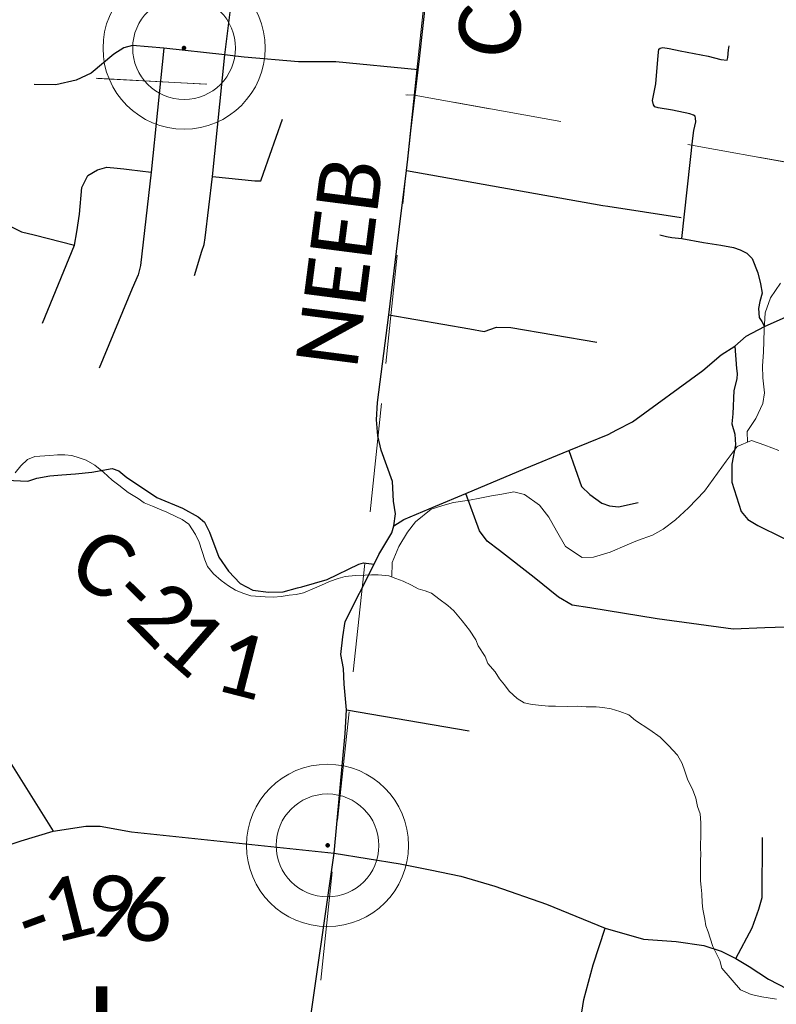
# Paper-space layout 'Layout1' of a CAD drawing. Extents: x 0 to 39.3, y 0 to 22.
# Tile 105 of 131: x 6.265 to 6.959, y 15.578 to 16.481. Entities that reach past the tile are written whole.
import ezdxf

# ---------------------------------------------------------------- set-up
doc = ezdxf.new("R2010")
doc.units = 0
doc.header["$MEASUREMENT"] = 0
doc.linetypes.add('DGN Style 1', pattern=[0.184576, 0.000307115, -0.184269])
doc.layers.add('GM_X_Corporation', color=7, linetype='DGN Style 1', lineweight=13, transparency=0.75)
for name, color, linetype, lineweight in [('GM_X_County_Road', 3, 'Continuous', 30), ('GM_X_County_Road_Text', 3, 'Continuous', 0), ('GM_X_Minor_River', 5, 'Continuous', 0), ('GM_X_Township_Road', 4, 'Continuous', 30), ('GM_X_Unincorporated', 1, 'Continuous', 0), ('GM_X_Unincorporated_Location', 2, 'Continuous', 140), ('GM_X_Unincorporated_Text', 7, 'Continuous', 0)]:
    doc.layers.add(name, color=color, linetype=linetype, lineweight=lineweight)
doc.styles.add('Style-Calibri Light', font='calibril.ttf')

# ---------------------------------------------------------------- blocks, each defined once
blk = doc.blocks.new('Unicorp')
at = {"layer": 'GM_X_Unincorporated'}
for radius in [392.8, 249]:
    blk.add_circle((0, 0), radius, dxfattribs=at)

psp = doc.layouts.get("Layout1")

# ---------------------------------------------------------------- linework, layer by layer
at = {"layer": 'GM_X_Corporation', "flags": 128}
for points in [[(6.72714, 17.3517), (6.62666, 16.41197), (5.70917, 16.46077), (5.79888, 17.45608)], [(7.75749, 17.24313), (7.65014, 16.22807), (6.62666, 16.41197), (6.72714, 17.3517)], [(6.62666, 16.41197), (6.51942, 15.39627), (5.7481, 15.53622), (5.73852, 15.54744), (5.73001, 15.55598), (5.71927, 15.56608), (5.71187, 15.57346), (5.70447, 15.58046), (5.69555, 15.58788), (5.6844, 15.59686), (5.67326, 15.60584), (5.66436, 15.61364), (5.65435, 15.6226), (5.6473, 15.62882), (5.63839, 15.63624), (5.63578, 15.6382), (5.70917, 16.46077)], [(7.65014, 16.22807), (7.54379, 15.20655), (6.51942, 15.39627), (6.62666, 16.41197)]]:
    psp.add_lwpolyline(points, close=True, dxfattribs=at)
at = {"layer": 'GM_X_County_Road', "ltscale": 0.002, "flags": 128}
for points in [[(6.63148, 16.44536), (6.63843, 16.5068), (6.64207, 16.54254), (6.64318, 16.55784)], [(6.62076, 16.35329), (6.62355, 16.37922), (6.63032, 16.43512), (6.63148, 16.44536)], [(6.60794, 16.01722), (6.60962, 16.028), (6.6076, 16.0398), (6.60675, 16.05784), (6.59639, 16.08643), (6.59349, 16.09968), (6.59225, 16.11418), (6.59308, 16.13033), (6.60339, 16.21057), (6.61288, 16.28883), (6.61964, 16.34292), (6.62076, 16.35329)], [(6.60794, 16.01722), (6.6171, 16.02291), (6.64619, 16.03517), (6.674, 16.04687), (6.72849, 16.06979), (6.76857, 16.08609), (6.80464, 16.10075), (6.8127, 16.10512), (6.82689, 16.11241), (6.89165, 16.15954), (6.90828, 16.17397), (6.92096, 16.18179), (6.93139, 16.19111), (6.94814, 16.20005), (7.02566, 16.23437)], [(5.96871, 16.06483), (5.98406, 16.05564), (6.06227, 16.00767), (6.12326, 15.96994), (6.14873, 15.95535), (6.15695, 15.94948), (6.1636, 15.94175), (6.19627, 15.8925), (6.25277, 15.80555), (6.29564, 15.73711)], [(6.25227, 16.05891), (6.27235, 16.0581), (6.28038, 16.06096), (6.29256, 16.06296), (6.30358, 16.06386), (6.31612, 16.06473), (6.33094, 16.0663), (6.3496, 16.06969), (6.35562, 16.06766), (6.36307, 16.06143), (6.3784, 16.05124), (6.39073, 16.043), (6.41403, 16.03339), (6.42865, 16.02549), (6.43423, 16.02044), (6.43896, 16.01123), (6.44755, 15.98829), (6.45638, 15.97558), (6.46713, 15.96435), (6.47875, 15.95803), (6.49312, 15.9562), (6.5064, 15.95667), (6.51976, 15.96017), (6.52363, 15.96128)], [(6.55319, 15.71706), (6.56325, 15.82671), (6.5647, 15.84845), (6.56243, 15.87186), (6.56201, 15.88636), (6.55953, 15.89919), (6.56118, 15.91535), (6.56345, 15.92926), (6.5899, 15.98186), (6.59439, 15.99078), (6.6062, 16.01063), (6.60794, 16.01722)], [(6.52363, 15.96128), (6.54686, 15.96792), (6.57599, 15.98209), (6.58019, 15.98313), (6.5899, 15.98186)], [(6.20164, 15.71485), (6.20753, 15.71437), (6.22461, 15.71476), (6.23835, 15.71902), (6.26624, 15.72827), (6.29564, 15.73711)], [(6.29564, 15.73711), (6.32532, 15.74177), (6.3386, 15.74186), (6.36731, 15.73669), (6.55319, 15.71706)], [(6.52623, 15.51832), (6.52844, 15.54393), (6.55319, 15.71706)], [(6.55319, 15.71706), (6.61397, 15.70705), (6.64145, 15.7017), (6.66963, 15.69588), (6.70083, 15.68679), (6.74817, 15.67028), (6.802, 15.64829), (6.83711, 15.63798), (6.86707, 15.63611), (6.89234, 15.63237), (6.90826, 15.62722), (6.92194, 15.62039), (6.934, 15.61318), (6.95179, 15.60148), (6.97707, 15.58837)]]:
    psp.add_lwpolyline(points, dxfattribs=at)
at = {"layer": 'GM_X_Minor_River', "ltscale": 120, "flags": 128}
for points in [[(6.93236, 16.09371), (6.93215, 16.10371), (6.94005, 16.11566), (6.94646, 16.12917), (6.94823, 16.13901), (6.94668, 16.15272), (6.9462, 16.16374), (6.94728, 16.17625), (6.9478, 16.19674), (6.94858, 16.2123), (6.95348, 16.22623), (6.96293, 16.23966)], [(6.60617, 15.97014), (6.60649, 15.9835), (6.61256, 15.99816), (6.62048, 16.01125), (6.62794, 16.02094), (6.64227, 16.03235), (6.65299, 16.03588), (6.66293, 16.03867), (6.6774, 16.04059), (6.68694, 16.04263), (6.69762, 16.04464), (6.70715, 16.0463), (6.71821, 16.0483), (6.72801, 16.04578), (6.7418, 16.03594), (6.75026, 16.02509), (6.75714, 16.01239), (6.76551, 15.99812), (6.78082, 15.98824), (6.79107, 15.98837), (6.80637, 15.99292), (6.8221, 15.99974), (6.83169, 16.00368), (6.84548, 16.00865), (6.85511, 16.01411), (6.86633, 16.02256), (6.87838, 16.03365), (6.89319, 16.04886), (6.91286, 16.07647), (6.92307, 16.08988), (6.93611, 16.09525), (6.94853, 16.09115), (6.96131, 16.08627)], [(6.26074, 16.06585), (6.26582, 16.07222), (6.27203, 16.07781), (6.27857, 16.08073), (6.29234, 16.08163), (6.2996, 16.08226), (6.3061, 16.08214), (6.31258, 16.08165), (6.31941, 16.07962), (6.32586, 16.07723), (6.3338, 16.0729), (6.3417, 16.0663), (6.34959, 16.05894), (6.35561, 16.05427), (6.36427, 16.04765), (6.37334, 16.04217), (6.379, 16.03826), (6.38657, 16.03509), (6.39302, 16.03231), (6.39984, 16.02953), (6.40817, 16.02558), (6.41385, 16.02282), (6.41988, 16.01853), (6.4262, 16.00929), (6.4295, 16.00201), (6.43456, 15.98595), (6.43712, 15.97983), (6.44273, 15.97326), (6.44949, 15.96706), (6.45627, 15.962), (6.46269, 15.95808), (6.46951, 15.9553), (6.47673, 15.95289), (6.49007, 15.95189), (6.49771, 15.95175), (6.50459, 15.95239), (6.51187, 15.9534), (6.51837, 15.95404), (6.52528, 15.95582), (6.53528, 15.95983), (6.54182, 15.96275), (6.54914, 15.96604), (6.55683, 15.96894), (6.56335, 15.97073), (6.57292, 15.9717), (6.58171, 15.97192), (6.58744, 15.9722), (6.59355, 15.97209), (6.60346, 15.97115), (6.60991, 15.96876), (6.61674, 15.96635), (6.62431, 15.96279), (6.63035, 15.95927), (6.63682, 15.95763), (6.6425, 15.95525), (6.64928, 15.95018), (6.65757, 15.94395), (6.66321, 15.93929), (6.67068, 15.93004), (6.6774, 15.92155), (6.68335, 15.9127), (6.68554, 15.90696), (6.69185, 15.89735), (6.69441, 15.89084), (6.70114, 15.88312)], [(6.70114, 15.88312), (6.70485, 15.87697), (6.70971, 15.87118), (6.7138, 15.8654), (6.72132, 15.85881), (6.72774, 15.85489), (6.73496, 15.85324), (6.74373, 15.85233), (6.74983, 15.85183), (6.75632, 15.85172), (6.76778, 15.85151), (6.77656, 15.85174), (6.78457, 15.85121), (6.79373, 15.85105), (6.79983, 15.85056), (6.80745, 15.84929), (6.81542, 15.84686), (6.82377, 15.84367), (6.82978, 15.83862), (6.84299, 15.83002), (6.85242, 15.82339), (6.85992, 15.81566), (6.86816, 15.80677), (6.8726, 15.79908), (6.87514, 15.7922), (6.87767, 15.78379), (6.8821, 15.77573), (6.885, 15.76731), (6.88677, 15.75968), (6.88894, 15.75318), (6.88956, 15.7448), (6.88977, 15.73568), (6.88951, 15.72162), (6.88979, 15.71591), (6.88931, 15.71022), (6.8895, 15.69957), (6.88935, 15.69159), (6.89001, 15.68587), (6.89066, 15.67978), (6.89089, 15.67141), (6.89155, 15.6657), (6.89329, 15.65655), (6.89433, 15.65045), (6.89651, 15.6447), (6.89832, 15.63897), (6.90085, 15.63132), (6.90417, 15.6248), (6.90711, 15.61867), (6.90889, 15.61141), (6.92597, 15.59153)], [(6.95916, 15.5831), (6.94555, 15.58534), (6.93574, 15.58749), (6.92597, 15.59153)]]:
    psp.add_lwpolyline(points, dxfattribs=at)
at = {"layer": 'GM_X_Township_Road', "ltscale": 0.002}
for p, q in [((6.80448, 16.31025), (6.87155, 16.29998)), ((6.5647, 15.84845), (6.67716, 15.8292))]:
    psp.add_line(p, q, dxfattribs=at)
at = {"layer": 'GM_X_Township_Road', "ltscale": 0.002, "flags": 128}
for points in [[(6.42517, 16.24668), (6.43203, 16.26885), (6.43389, 16.27498), (6.43504, 16.28113), (6.44171, 16.33758), (6.45302, 16.44896), (6.45995, 16.50555)], [(6.4628, 16.44788), (6.45302, 16.44896), (6.39697, 16.45519), (6.36832, 16.4575), (6.36031, 16.45537), (6.35124, 16.4495), (6.33043, 16.43224), (6.31672, 16.42584), (6.29787, 16.42139), (6.27794, 16.42192)], [(6.39697, 16.45519), (6.38555, 16.34148), (6.37568, 16.25572), (6.37361, 16.24742), (6.36801, 16.23465), (6.33759, 16.16174)], [(6.87239, 16.28059), (6.88226, 16.37249), (6.88335, 16.37973), (6.88511, 16.38763), (6.88489, 16.39092), (6.88445, 16.39267), (6.88292, 16.39377), (6.87963, 16.39487), (6.86383, 16.39815), (6.85045, 16.40035), (6.8476, 16.40144), (6.84629, 16.4032), (6.84541, 16.40715), (6.84826, 16.42228), (6.85045, 16.44838), (6.85111, 16.4543), (6.85243, 16.45518), (6.85484, 16.45562), (6.86076, 16.45474), (6.87085, 16.45277), (6.89651, 16.44772), (6.90792, 16.44465), (6.91384, 16.44421), (6.9145, 16.44663), (6.91516, 16.45364), (6.91581, 16.45737)], [(6.63032, 16.43512), (6.55496, 16.44256), (6.52045, 16.44274), (6.47063, 16.44701), (6.4628, 16.44788)], [(6.44171, 16.33758), (6.48059, 16.33349), (6.48611, 16.33349), (6.48842, 16.34061), (6.50586, 16.38989)], [(6.1944, 16.37513), (6.2234, 16.33412), (6.24502, 16.30449), (6.25534, 16.29221), (6.26637, 16.2867), (6.27811, 16.28403), (6.31512, 16.2746)], [(6.28577, 16.20306), (6.31512, 16.2746), (6.31726, 16.28679), (6.31975, 16.30289), (6.32188, 16.32744), (6.32722, 16.3383), (6.3363, 16.34364), (6.34484, 16.34595), (6.35427, 16.34506), (6.3604, 16.34446)], [(6.3604, 16.34446), (6.3653, 16.34399), (6.38555, 16.34148)], [(6.61964, 16.34292), (6.79978, 16.31097), (6.80448, 16.31025)], [(6.85221, 16.2841), (6.85813, 16.28257), (6.86318, 16.28147), (6.87239, 16.28059), (6.89213, 16.27708), (6.90792, 16.27445), (6.91954, 16.27226), (6.92568, 16.27029), (6.93183, 16.26722), (6.93665, 16.26217), (6.94191, 16.24901), (6.94433, 16.23914), (6.94586, 16.23059), (6.94389, 16.22291), (6.94257, 16.21655), (6.94323, 16.20822), (6.94564, 16.20449), (6.94814, 16.20005)], [(6.60339, 16.21057), (6.67764, 16.19791), (6.69081, 16.19542), (6.70237, 16.19916), (6.71536, 16.19898), (6.79419, 16.18546)], [(6.92096, 16.18179), (6.92241, 16.16152), (6.923, 16.15668), (6.92259, 16.15204), (6.92007, 16.14109), (6.91909, 16.11981), (6.91802, 16.11055), (6.92086, 16.1013), (6.92158, 16.09133), (6.9182, 16.07363), (6.91802, 16.05718), (6.92656, 16.03013), (6.93296, 16.02301), (6.94186, 16.01732), (6.96428, 16.00629), (6.97887, 15.99846), (6.98598, 15.99241), (6.99097, 15.98601), (6.99701, 15.97284), (6.99919, 15.96547)], [(6.76857, 16.08609), (6.78008, 16.05312), (6.78776, 16.04583), (6.79895, 16.03796), (6.80599, 16.03547), (6.81427, 16.03465), (6.83208, 16.03838)], [(6.96748, 15.92427), (6.94844, 15.92373), (6.91926, 15.92231), (6.84952, 15.93192), (6.78776, 15.94186), (6.77161, 15.94435), (6.75918, 15.95181), (6.73681, 15.96961), (6.70492, 15.99447), (6.69374, 16.00317), (6.68669, 16.01269), (6.674, 16.04687)], [(6.92194, 15.62039), (6.93693, 15.64845), (6.94295, 15.66566), (6.94599, 15.67635), (6.94641, 15.73144)], [(6.82213, 15.41893), (6.76502, 15.42688), (6.7772, 15.54998), (6.78234, 15.58275), (6.79077, 15.61458), (6.802, 15.64829)]]:
    psp.add_lwpolyline(points, dxfattribs=at)
at = {"layer": 'GM_X_Unincorporated_Location'}
for p in [(6.41561, 16.45524), (6.54718, 15.72409)]:
    psp.add_point(p, dxfattribs=at)

# ---------------------------------------------------------------- block references
at = {"layer": 'GM_X_Unincorporated', "xscale": 0.0001893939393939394, "yscale": 0.0001893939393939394, "zscale": 0.0001893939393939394}
for p in [(6.41561, 16.45524), (6.54718, 15.72409)]:
    psp.add_blockref('Unicorp', p, dxfattribs=at)

# ---------------------------------------------------------------- texts
at = {"layer": 'GM_X_County_Road_Text', "style": 'Style-Calibri Light'}
for s, height, rotation, p in [('C', 0.05682, 83.58469, (6.72126, 16.44431)), ('NEEB', 0.056818, 82.64741, (6.57404, 16.15962)), ('C', 0.05682, 328.8167, (6.30665, 15.97068)), ('-', 0.05682, 315.65411, (6.34385, 15.94863)), ('2', 0.05682, 314.29071, (6.36029, 15.93257)), ('1', 0.05682, 318.82935, (6.38829, 15.90414)), ('1', 0.05682, 345.6963, (6.44016, 15.86768)), ('1', 0.05682, 14.14163, (6.29419, 15.63372)), ('9', 0.05682, 355.0475, (6.32316, 15.64187)), ('6', 0.05682, 354.25562, (6.35782, 15.63887)), ('-', 0.05682, 20.23193, (6.27382, 15.62612))]:
    psp.add_text(s, height=height, rotation=rotation, dxfattribs=at).set_placement(p)
at = {"layer": 'GM_X_Unincorporated_Text', "style": 'Style-Calibri Light'}
psp.add_text('Mount Saint Joseph', height=0.0789773, rotation=0.00001, dxfattribs=at).set_placement((5.40184, 15.50934))

doc.saveas('drawing.dxf')
